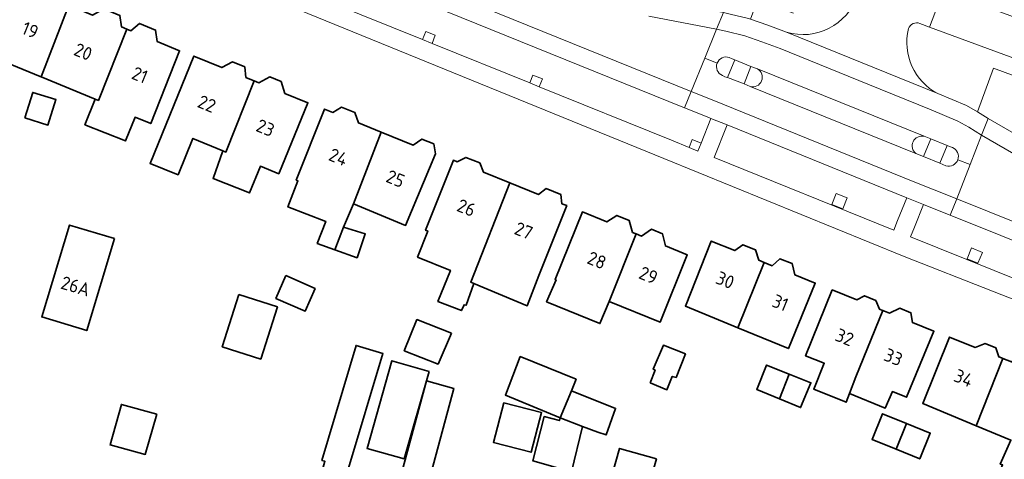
# Model space of a CAD drawing. Extents: x 152761 to 155748, y 459947 to 462743.
# Tile 138 of 256: x 154344 to 154444, y 461881 to 461925. Entities that reach past the tile are written whole.
import ezdxf
from ezdxf.enums import TextEntityAlignment as Align

# ---------------------------------------------------------------- set-up
doc = ezdxf.new("R2010")
doc.units = 0
doc.header["$LTSCALE"] = 0.75
for name, color, linetype, lineweight in [('B-RO-GR-BEPLANTING_CULTUUR_BODEMBEDEKKER-GV', 251, 'CONTINUOUS', 18), ('B-RO-GR-GROENVOORZIENING-GV', 251, 'CONTINUOUS', 18), ('B-RO-OG-BEBOUWING-GV', 6, 'CONTINUOUS', 35), ('B-RO-OG-BEBOUWING-T18', 1, 'CONTINUOUS', 18), ('B-RO-VH-VERHARDING_ASFALT-GV', 251, 'CONTINUOUS', 18), ('B-RO-VH-VERHARDING_BETONSTRAATSTEEN-GV', 251, 'CONTINUOUS', 18), ('B-RO-VH-VERHARDING_TEGEL-GV', 251, 'CONTINUOUS', 18)]:
    doc.layers.add(name, color=color, linetype=linetype, lineweight=lineweight)
doc.styles.add('NLCS-ISO-M200-T18', font='NLCS-ISO.ttf', dxfattribs={"height": 0.36})

msp = doc.modelspace()

# ---------------------------------------------------------------- linework, layer by layer
at = {"layer": 'B-RO-GR-BEPLANTING_CULTUUR_BODEMBEDEKKER-GV', "flags": 128}
for points in [[(154457.337, 461906.672), (154464.217, 461903.899), (154465.975, 461908.264), (154467.175, 461911.556), (154443.314, 461920.391), (154441.665, 461915.959)], [(154441.665, 461915.959), (154442.77, 461915.251), (154446.961, 461912.848), (154454.556, 461908.101)]]:
    msp.add_lwpolyline(points, dxfattribs=at)
at = {"layer": 'B-RO-GR-GROENVOORZIENING-GV', "flags": 128}
for points in [[(154386.01, 461922.925), (154386.338, 461923.763), (154385.37, 461924.142), (154385.046, 461923.315)], [(154395.999, 461918.886), (154396.963, 461918.496), (154397.285, 461919.319), (154396.317, 461919.698)], [(154413.469, 461912.757), (154412.557, 461913.114), (154412.245, 461912.317), (154413.154, 461911.949)], [(154428.383, 461907.159), (154427.273, 461907.614), (154426.818, 461906.504), (154427.929, 461906.049)], [(154442.175, 461901.612), (154441.065, 461902.067), (154440.61, 461900.957), (154441.72, 461900.502)]]:
    msp.add_lwpolyline(points, close=True, dxfattribs=at)
at = {"layer": 'B-RO-OG-BEBOUWING-GV', "flags": 128}
for points in [[(154346.115, 461919.506), (154348.938, 461926.809), (154348.757, 461926.883), (154348.676, 461927.998), (154346.988, 461928.689), (154345.775, 461928.103), (154343.255, 461929.135), (154340.368, 461921.859), (154346.037, 461919.538)], [(154348.938, 461926.809), (154346.115, 461919.506), (154351.63, 461917.248), (154351.959, 461917.113), (154354.869, 461924.381), (154354.337, 461924.599), (154354.154, 461925.772), (154352.52, 461926.441), (154351.368, 461925.814)], [(154354.869, 461924.381), (154351.959, 461917.113), (154351.63, 461917.248), (154350.587, 461914.619), (154354.742, 461912.97), (154355.701, 461915.387), (154357.3, 461914.752), (154360.247, 461922.179), (154357.954, 461923.118), (154357.804, 461924.285), (154356.147, 461924.964), (154355.271, 461924.216)], [(154364.662, 461911.978), (154364.98, 461911.847), (154367.863, 461919.107), (154367.434, 461919.283), (154367.016, 461919.454), (154366.902, 461920.525), (154365.663, 461921.032), (154364.56, 461920.458), (154361.691, 461921.632), (154357.241, 461910.682), (154360.095, 461909.522), (154361.613, 461913.231)], [(154367.863, 461919.107), (154364.98, 461911.847), (154364.662, 461911.978), (154363.67, 461909.131), (154367.399, 461907.671), (154368.501, 461910.4), (154370.364, 461909.635), (154373.351, 461916.862), (154371, 461917.824), (154370.616, 461919.031), (154369.449, 461919.508), (154368.333, 461918.915)], [(154344.457, 461915.319), (154346.819, 461914.59), (154347.626, 461917.2), (154345.264, 461917.93)], [(154378.015, 461906.565), (154380.811, 461913.886), (154378.502, 461914.819), (154378.138, 461915.862), (154376.768, 461916.416), (154375.877, 461915.88), (154375.045, 461916.216), (154372.158, 461908.989), (154372.324, 461908.92), (154371.312, 461906.248), (154375.161, 461904.766), (154374.307, 461902.524), (154376.083, 461901.884), (154376.969, 461904.184)], [(154380.811, 461913.886), (154378.015, 461906.565), (154383.32, 461904.368), (154386.356, 461911.645), (154386.187, 461912.68), (154384.974, 461913.171), (154384.098, 461912.557)], [(154390.274, 461898.432), (154389.961, 461898.562), (154393.966, 461908.694), (154391.256, 461909.777), (154390.888, 461910.73), (154389.457, 461911.302), (154388.581, 461910.847), (154388.2, 461910.999), (154385.362, 461903.872), (154385.58, 461903.783), (154384.537, 461901.122), (154387.886, 461899.776), (154386.61, 461896.603), (154389.019, 461895.667), (154389.283, 461896.269), (154389.483, 461896.222)], [(154393.966, 461908.694), (154389.961, 461898.562), (154390.274, 461898.432), (154395.727, 461896.161), (154396.912, 461899.249), (154399.759, 461906.378), (154399.275, 461906.572), (154399.152, 461907.514), (154397.645, 461908.116), (154396.884, 461907.527)], [(154404.107, 461896.593), (154406.848, 461903.49), (154406.759, 461903.526), (154406.473, 461903.643), (154406.139, 461904.869), (154404.877, 461905.384), (154403.843, 461904.716), (154401.354, 461905.732), (154398.567, 461898.855), (154398.68, 461898.809), (154397.707, 461896.571), (154403.139, 461894.354), (154404.077, 461896.606)], [(154353.596, 461903.009), (154349, 461904.391), (154346.183, 461895.023), (154350.779, 461893.641)], [(154376.083, 461901.884), (154378.366, 461901.06), (154379.197, 461903.509), (154376.969, 461904.184)], [(154406.848, 461903.49), (154404.107, 461896.593), (154409.279, 461894.482), (154412.067, 461901.359), (154409.833, 461902.271), (154409.523, 461903.517), (154408.416, 461903.969), (154407.406, 461903.262)], [(154417.231, 461893.925), (154419.894, 461900.587), (154419.368, 461900.799), (154419.035, 461901.871), (154417.748, 461902.389), (154416.903, 461901.791), (154414.507, 461902.756), (154411.87, 461896.129)], [(154419.894, 461900.587), (154417.231, 461893.925), (154422.383, 461891.806), (154425.121, 461898.483), (154423.047, 461899.318), (154422.767, 461900.459), (154421.517, 461900.962), (154420.742, 461900.245)], [(154371.108, 461899.239), (154370.085, 461896.916), (154373.062, 461895.606), (154374.085, 461897.914)], [(154366.305, 461897.298), (154364.606, 461891.978), (154368.527, 461890.726), (154370.226, 461896.046)], [(154428.625, 461887.222), (154429.259, 461888.923), (154432.033, 461895.682), (154431.991, 461895.699), (154431.666, 461895.832), (154431.305, 461896.711), (154430.151, 461897.182), (154429.383, 461896.762), (154426.865, 461897.788), (154424.128, 461891.059), (154426.039, 461890.298), (154424.976, 461887.655), (154428.273, 461886.33)], [(154432.033, 461895.682), (154429.259, 461888.923), (154428.625, 461887.222), (154432.273, 461885.735), (154432.999, 461887.417), (154434.441, 461886.836), (154437.229, 461893.564), (154435.045, 461894.454), (154434.89, 461895.447), (154433.75, 461895.912), (154432.704, 461895.408)], [(154387.99, 461893.38), (154384.477, 461894.759), (154383.179, 461891.57), (154386.638, 461890.218)], [(154441.561, 461883.923), (154444.268, 461890.792), (154444.128, 461890.848), (154443.873, 461890.95), (154443.541, 461891.877), (154442.45, 461892.313), (154441.453, 461891.917), (154438.824, 461892.968), (154436.086, 461886.19)], [(154373.669, 461875.27), (154376.021, 461874.621), (154377.476, 461879.596), (154381.006, 461891.31), (154378.256, 461892.125), (154374.78, 461880.395), (154375.082, 461880.305)], [(154408.285, 461888.303), (154409.98, 461887.608), (154410.527, 461888.953), (154410.925, 461888.854), (154411.871, 461891.247), (154409.629, 461892.14), (154408.584, 461889.698), (154408.783, 461889.599)], [(154385.717, 461889.472), (154381.912, 461890.551), (154379.378, 461881.618), (154383.186, 461880.538)], [(154400.236, 461887.488), (154400.722, 461888.677), (154395.02, 461890.976), (154393.506, 461887.057), (154399.1, 461884.732)], [(154441.561, 461883.923), (154445.087, 461882.464), (154444.005, 461880.022), (154444.249, 461879.941), (154442.194, 461874.968), (154443.599, 461874.401), (154442.139, 461870.887), (154442.977, 461870.563), (154443.157, 461870.491), (154447.526, 461881.481), (154446.652, 461881.825), (154449.387, 461888.745), (154447.408, 461889.537), (154447.218, 461890.428), (154445.915, 461890.949), (154445.148, 461890.44), (154444.268, 461890.792)], [(154422.465, 461889.192), (154420.142, 461890.109), (154419.147, 461887.617), (154421.472, 461886.664)], [(154422.465, 461889.192), (154421.472, 461886.664), (154423.63, 461885.779), (154424.676, 461888.32)], [(154385.449, 461888.493), (154382.244, 461876.665), (154384.991, 461875.736), (154388.243, 461887.736)], [(154401.37, 461883.839), (154402.938, 461883.271), (154403.8, 461882.999), (154404.749, 461885.704), (154400.236, 461887.488), (154399.1, 461884.732)], [(154393.344, 461886.273), (154392.283, 461882.235), (154396.128, 461881.225), (154397.189, 461885.263)], [(154357.941, 461885.109), (154354.32, 461886.11), (154353.157, 461881.975), (154356.751, 461881.001)], [(154434.438, 461884.166), (154432.001, 461885.158), (154430.929, 461882.525), (154433.388, 461881.524)], [(154399.1, 461884.732), (154399.019, 461884.461), (154397.451, 461884.867), (154396.289, 461880.367), (154400.234, 461879.245), (154401.37, 461883.839)], [(154433.388, 461881.524), (154435.784, 461880.549), (154436.856, 461883.182), (154434.438, 461884.166)], [(154408.91, 461880.548), (154405.159, 461881.621), (154403.053, 461874.261), (154406.804, 461873.188)]]:
    msp.add_lwpolyline(points, close=True, dxfattribs=at)
at = {"layer": 'B-RO-VH-VERHARDING_ASFALT-GV', "flags": 128}
for points in [[(154380.922, 461936.172), (154371.091, 461942.205), (154369.912, 461939.328), (154368.483, 461935.842), (154412.466, 461918.023), (154413.857, 461921.425), (154415.061, 461924.367), (154408.141, 461925.71)], [(154408.141, 461925.71), (154415.061, 461924.367), (154415.756, 461926.066), (154408.484, 461927.477)], [(154439.674, 461911.06), (154440.931, 461910.567), (154442.105, 461913.557), (154440.792, 461914.385), (154439.671, 461915.007), (154436.939, 461916.145), (154430.501, 461918.759), (154421.552, 461922.395), (154419.661, 461923.096), (154417.934, 461923.694), (154416.004, 461924.154), (154415.061, 461924.367), (154413.857, 461921.425), (154415.111, 461920.912)], [(154415.111, 461920.912), (154413.857, 461921.425), (154412.466, 461918.023), (154414.941, 461917.02), (154416.795, 461916.269), (154435.129, 461908.841), (154437.079, 461908.06), (154439.559, 461907.073)], [(154415.649, 461919.655), (154415.888, 461919.519), (154416.164, 461919.441), (154416.918, 461921.261), (154416.63, 461921.359), (154416.351, 461921.487)], [(154416.351, 461921.487), (154416.63, 461921.359), (154416.918, 461921.261)], [(154416.918, 461921.261), (154418.561, 461920.583), (154419.216, 461920.34), (154436.234, 461913.45), (154436.902, 461913.203), (154438.571, 461912.511), (154438.839, 461912.403), (154439.113, 461912.307)], [(154419.216, 461920.34), (154418.561, 461920.583), (154417.86, 461918.783), (154418.464, 461918.516)], [(154438.449, 461910.453), (154438.143, 461910.562), (154437.832, 461910.697), (154436.158, 461911.377), (154435.397, 461911.678), (154418.464, 461918.516), (154417.86, 461918.783), (154416.164, 461919.441), (154415.888, 461919.519), (154415.649, 461919.655)], [(154454.556, 461908.101), (154446.961, 461912.848), (154442.77, 461915.251), (154442.105, 461913.557)], [(154435.397, 461911.678), (154436.158, 461911.377), (154436.902, 461913.203), (154436.234, 461913.45)], [(154453.563, 461906.6), (154446.036, 461911.303), (154442.105, 461913.557), (154440.931, 461910.567), (154439.559, 461907.073), (154455.236, 461900.777), (154459.037, 461899.245), (154507.779, 461879.62), (154531.564, 461870.043), (154533.218, 461874.147), (154509.428, 461883.736), (154456.695, 461904.99)], [(154442.105, 461913.557), (154446.036, 461911.303), (154453.563, 461906.6)], [(154438.571, 461912.511), (154437.832, 461910.697), (154438.143, 461910.562), (154438.449, 461910.453)], [(154439.113, 461912.307), (154438.839, 461912.403), (154438.571, 461912.511)], [(154439.559, 461907.073), (154440.931, 461910.567), (154439.674, 461911.06)], [(154531.564, 461870.043), (154507.779, 461879.62), (154459.037, 461899.245), (154455.236, 461900.777), (154439.559, 461907.073), (154438.901, 461905.397), (154454.565, 461899.107), (154458.365, 461897.575), (154507.109, 461877.949)]]:
    msp.add_lwpolyline(points, dxfattribs=at)
for points in [[(154368.483, 461935.842), (154367.8, 461934.176), (154411.784, 461916.357), (154412.466, 461918.023)], [(154442.77, 461915.251), (154441.665, 461915.959), (154440.544, 461916.581), (154437.637, 461917.804), (154431.179, 461920.427), (154422.178, 461924.083), (154420.268, 461924.791), (154418.523, 461925.395), (154418.302, 461925.446), (154416.429, 461925.903), (154415.756, 461926.066), (154415.061, 461924.367), (154416.004, 461924.154), (154417.934, 461923.694), (154419.661, 461923.096), (154421.552, 461922.395), (154430.501, 461918.759), (154436.939, 461916.145), (154439.671, 461915.007), (154440.792, 461914.385), (154442.105, 461913.557)], [(154434.478, 461907.163), (154436.169, 461906.507), (154436.413, 461906.388), (154438.901, 461905.397), (154439.559, 461907.073), (154437.079, 461908.06), (154435.129, 461908.841), (154416.795, 461916.269), (154414.941, 461917.02), (154412.466, 461918.023), (154411.784, 461916.357), (154414.265, 461915.352), (154414.45, 461915.277), (154416.119, 461914.601)]]:
    msp.add_lwpolyline(points, close=True, dxfattribs=at)
at = {"layer": 'B-RO-VH-VERHARDING_ASFALT-GV'}
for points in [[(154416.351, 461921.487, 0.4058773), (154415.111, 461920.912)], [(154415.111, 461920.912, -0.4058773), (154416.351, 461921.487)], [(154415.111, 461920.912, 0.4059347), (154415.649, 461919.655)], [(154415.649, 461919.655, -0.4059347), (154415.111, 461920.912)], [(154418.464, 461918.516, 0.8827195), (154419.216, 461920.34)], [(154436.234, 461913.45, 0.7952475), (154435.397, 461911.678)], [(154439.674, 461911.06, 0.4035813), (154439.113, 461912.307)], [(154439.113, 461912.307, -0.4035813), (154439.674, 461911.06)], [(154438.449, 461910.453, 0.4039915), (154439.674, 461911.06)], [(154439.674, 461911.06, -0.4039915), (154438.449, 461910.453)]]:
    msp.add_lwpolyline(points, format="xyb", dxfattribs=at)
at = {"layer": 'B-RO-VH-VERHARDING_BETONSTRAATSTEEN-GV', "flags": 128}
for points in [[(154411.784, 461916.357), (154367.8, 461934.176), (154365.373, 461935.121), (154365.14, 461935.227), (154364.189, 461932.885), (154363.777, 461931.915), (154368.44, 461930.029), (154368.877, 461931.143), (154369.845, 461930.764), (154369.404, 461929.64), (154385.046, 461923.315), (154385.37, 461924.142), (154386.338, 461923.763), (154386.01, 461922.925), (154395.999, 461918.886), (154396.317, 461919.698), (154397.285, 461919.319), (154396.963, 461918.496), (154410.436, 461913.048), (154412.245, 461912.317), (154412.557, 461913.114), (154413.469, 461912.757), (154414.45, 461915.277), (154414.265, 461915.352)], [(154416.119, 461914.601), (154414.823, 461911.274), (154433.138, 461903.868), (154433.53, 461904.846), (154434.478, 461907.163)], [(154428.383, 461907.159), (154427.929, 461906.049), (154426.818, 461906.504), (154427.273, 461907.614)], [(154530.912, 461868.365), (154507.109, 461877.949), (154458.365, 461897.575), (154454.565, 461899.107), (154438.901, 461905.397), (154436.413, 461906.388), (154436.169, 461906.507), (154435.237, 461904.17), (154434.832, 461903.19), (154457.668, 461894.002), (154505.792, 461874.661), (154529.639, 461865.077), (154530.025, 461866.045)], [(154442.175, 461901.612), (154441.72, 461900.502), (154440.61, 461900.957), (154441.065, 461902.067)]]:
    msp.add_lwpolyline(points, close=True, dxfattribs=at)
for points in [[(154435.807, 461924.957), (154436.791, 461924.595), (154439.123, 461930.782), (154439.361, 461931.485), (154431.754, 461934.265), (154431.498, 461933.576), (154429.384, 461927.794)], [(154439.123, 461930.782), (154436.791, 461924.595), (154461.87, 461915.382), (154462.564, 461915.133), (154463.916, 461918.77), (154463.227, 461919.037), (154444.335, 461926.008), (154441.088, 461927.225)], [(154422.178, 461924.083), (154431.179, 461920.427), (154437.637, 461917.804)], [(154436.234, 461913.45), (154419.216, 461920.34)], [(154418.464, 461918.516), (154435.397, 461911.678)]]:
    msp.add_lwpolyline(points, dxfattribs=at)
at = {"layer": 'B-RO-VH-VERHARDING_BETONSTRAATSTEEN-GV'}
for points in [[(154429.384, 461927.794, -0.4095352), (154422.178, 461924.083)], [(154437.637, 461917.804, -0.3481691), (154434.644, 461924.43)], [(154434.644, 461924.43, -0.4237753), (154435.807, 461924.957)], [(154419.216, 461920.34, -0.8827195), (154418.464, 461918.516)], [(154435.397, 461911.678, -0.7952475), (154436.234, 461913.45)]]:
    msp.add_lwpolyline(points, format="xyb", dxfattribs=at)
at = {"layer": 'B-RO-VH-VERHARDING_TEGEL-GV', "flags": 128}
for points in [[(154363.073, 461930.187), (154409.681, 461911.197), (154434.211, 461901.203), (154452.223, 461894.102)], [(154457.668, 461894.002), (154434.832, 461903.19), (154435.237, 461904.17), (154436.169, 461906.507), (154434.478, 461907.163), (154433.53, 461904.846), (154433.138, 461903.868), (154414.823, 461911.274), (154416.119, 461914.601), (154414.45, 461915.277), (154413.469, 461912.757), (154413.154, 461911.949), (154412.245, 461912.317), (154410.436, 461913.048), (154396.963, 461918.496), (154395.999, 461918.886), (154386.01, 461922.925), (154385.046, 461923.315), (154369.404, 461929.64)], [(154422.918, 461925.992), (154419.212, 461927.346), (154418.523, 461925.395), (154420.268, 461924.791), (154422.178, 461924.083)], [(154437.637, 461917.804), (154440.544, 461916.581), (154441.665, 461915.959), (154443.314, 461920.391), (154467.175, 461911.556), (154467.335, 461912.009), (154467.77, 461913.197), (154462.564, 461915.133), (154461.87, 461915.382), (154436.791, 461924.595), (154435.807, 461924.957)]]:
    msp.add_lwpolyline(points, dxfattribs=at)
at = {"layer": 'B-RO-VH-VERHARDING_TEGEL-GV'}
for points in [[(154422.178, 461924.083, 0.4095352), (154429.384, 461927.794)], [(154434.644, 461924.43, 0.3481691), (154437.637, 461917.804)], [(154435.807, 461924.957, 0.4237753), (154434.644, 461924.43)]]:
    msp.add_lwpolyline(points, format="xyb", dxfattribs=at)
at = {"layer": 'B-RO-VH-VERHARDING_TEGEL-GV', "flags": 128}
for points in [[(154418.561, 461920.583), (154416.918, 461921.261), (154416.164, 461919.441), (154417.86, 461918.783)], [(154437.832, 461910.697), (154438.571, 461912.511), (154436.902, 461913.203), (154436.158, 461911.377)]]:
    msp.add_lwpolyline(points, close=True, dxfattribs=at)

# ---------------------------------------------------------------- texts
at = {"layer": 'B-RO-OG-BEBOUWING-T18', "style": 'NLCS-ISO-M200-T18'}
for s, rotation, p in [('19', 337.7, (154345.004, 461924.283)), ('20', 337.7, (154350.409, 461922.07)), ('21', 337.7, (154356.194, 461919.701)), ('22', 337.7, (154363.035, 461916.761)), ('23', 337.7, (154369.01, 461914.316)), ('24', 338, (154376.451, 461911.334)), ('25', 337.5, (154382.288, 461909.125)), ('26', 338.2, (154389.519, 461906.164)), ('27', 338.2, (154395.369, 461903.825)), ('28', 337.8, (154402.833, 461900.808)), ('29', 337.8, (154408.101, 461899.283)), ('26A', 343.3, (154349.633, 461898.163)), ('30', 337.7, (154415.933, 461898.783)), ('31', 337.7, (154421.559, 461896.47)), ('32', 337.8, (154428.122, 461892.956)), ('33', 337.8, (154433.097, 461890.929)), ('34', 337.5, (154440.265, 461888.789))]:
    msp.add_text(s, height=1.35, rotation=rotation, dxfattribs=at).set_placement(p, align=Align.MIDDLE)

doc.saveas('drawing.dxf')
